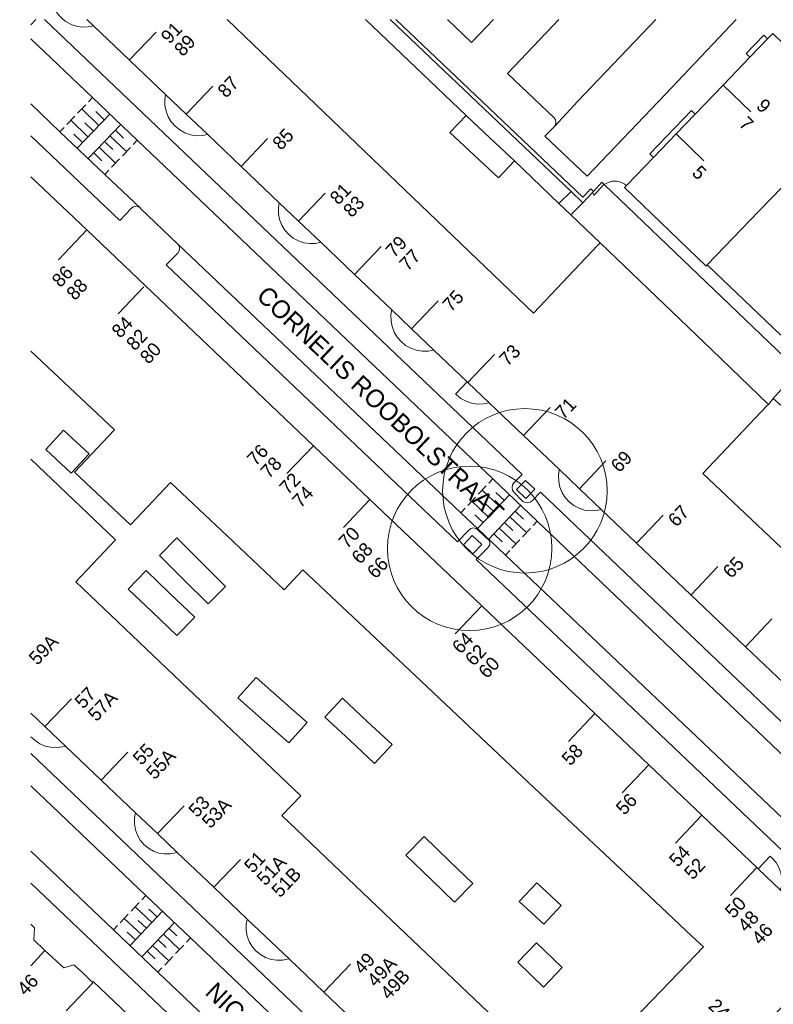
# Model space of a CAD drawing. Header units: metres. Extents: x 134994 to 136506, y 457393 to 459006.
# Tile 76 of 171: x 134999 to 135058, y 458123 to 458200. Entities that reach past the tile are written whole.
import ezdxf
from ezdxf.enums import TextEntityAlignment as Align

# ---------------------------------------------------------------- set-up
doc = ezdxf.new("R2010")
doc.units = ezdxf.units.M
for name, color, linetype, lineweight in [('B-WE-GR-BOOM-S', 250, 'Continuous', 13), ('B-WE-KG_BEBOUWING', 251, 'Continuous', 20), ('B-WE-KG_BEBOUWING TUSSENMUUR', 251, 'Continuous', 5), ('B-WE-KG_HUISNR', 251, 'Continuous', 5), ('B-WE-KG_ONDERGROND_REST', 251, 'Continuous', 5), ('B-WE-KG_STRAATNAAM', 251, 'Continuous', 5)]:
    doc.layers.add(name, color=color, linetype=linetype, lineweight=lineweight)
doc.styles.add('Styledgn000', font='dgn000.shx')

# ---------------------------------------------------------------- blocks, each defined once
blk = doc.blocks.new('SGR-BOOM_02')
blk.add_circle((0, 0), 6.4)

msp = doc.modelspace()

# ---------------------------------------------------------------- linework, layer by layer
at = {"layer": 'B-WE-KG_BEBOUWING', "flags": 128}
for points in [[(135004.877, 458199.513), (135004.465, 458199.427), (135004.01, 458199.414), (135003.56, 458199.481), (135003.129, 458199.625), (135002.73, 458199.842), (135002.523, 458200), (135002.192, 458200.319), (135001.928, 458200.689), (135001.733, 458201.1), (135001.614, 458201.539), (135001.572, 458201.992), (135001.611, 458202.445), (135001.639, 458202.584)], [(135058.551, 458148.363), (135055.596, 458151.179), (135051.361, 458155.215), (135047.126, 458159.25), (135044.381, 458161.867), (135042.683, 458163.485), (135041.125, 458164.97), (135038.34, 458167.624), (135035.671, 458170.167), (135035.217, 458170.08), (135034.755, 458170.073), (135034.297, 458170.146), (135033.86, 458170.296), (135033.454, 458170.519), (135033.093, 458170.808), (135033.05, 458170.85), (135033.959, 458171.798), (135031.36, 458174.276), (135029.615, 458175.939), (135028.081, 458177.401), (135025.192, 458180.153), (135022.56, 458182.662), (135020.82, 458184.32), (135019.327, 458185.742), (135016.354, 458188.576), (135013.761, 458191.046), (135012.086, 458192.643), (135010.487, 458194.167), (135007.704, 458196.819), (135004.877, 458199.513), (135004.366, 458200)], [(135015.278, 458200), (135017.274, 458198.086), (135021.529, 458194.006), (135025.983, 458189.736), (135030.342, 458185.557), (135034.751, 458181.329), (135039.12, 458177.14), (135044.1, 458182.41), (135044.31, 458182.62), (135048.653, 458178.447), (135052.98, 458174.289), (135057.39, 458170.051), (135057.27, 458169.93), (135052.29, 458164.67), (135056.537, 458160.646), (135060.782, 458156.624)], [(135013.761, 458191.046), (135013.329, 458190.964), (135012.87, 458190.958), (135012.416, 458191.031), (135011.982, 458191.182), (135011.581, 458191.405), (135011.225, 458191.695), (135010.924, 458192.042), (135010.688, 458192.436), (135010.524, 458192.865), (135010.436, 458193.315), (135010.428, 458193.775), (135010.487, 458194.167)], [(135048.442, 458189.266), (135048.15, 458189.555), (135051.395, 458192.927), (135051.694, 458192.646)], [(135056.602, 458133.892), (135056.491, 458133.998), (135052.216, 458138.068), (135048.079, 458142.004), (135043.889, 458145.993), (135035.083, 458154.374), (135026.387, 458162.651), (135021.991, 458166.835), (135017.594, 458171.02), (135017.496, 458171.115), (135016.407, 458172.151), (135013.264, 458175.141), (135008.919, 458179.276), (135004.345, 458183.629), (135000, 458187.765)], [(135022.56, 458182.662), (135022.154, 458182.578), (135021.699, 458182.565), (135021.249, 458182.631), (135020.817, 458182.776), (135020.418, 458182.993), (135020.062, 458183.278), (135019.762, 458183.619), (135019.525, 458184.009), (135019.361, 458184.433), (135019.273, 458184.88), (135019.265, 458185.335), (135019.327, 458185.742)], [(135031.36, 458174.276), (135030.909, 458174.192), (135030.45, 458174.187), (135029.996, 458174.262), (135029.563, 458174.415), (135029.163, 458174.64), (135028.808, 458174.931), (135028.508, 458175.279), (135028.274, 458175.674), (135028.111, 458176.104), (135028.025, 458176.555), (135028.019, 458177.014), (135028.081, 458177.401)], [(135046.938, 458122.219), (135051.102, 458126.539), (135052.333, 458127.816), (135051.425, 458128.669), (135047.125, 458132.721), (135042.987, 458136.62), (135038.757, 458140.604), (135029.909, 458148.939), (135021.169, 458157.169), (135019.709, 458155.619), (135015.275, 458159.804), (135010.859, 458163.969), (135007.75, 458160.68), (135003.41, 458164.77), (135006.509, 458168.069), (135002.142, 458172.176), (135000, 458174.19)], [(135035.671, 458170.167), (135033.996, 458171.763), (135033.959, 458171.798)], [(135003.147, 458164.693), (135001.159, 458166.529), (135002.55, 458168.034), (135004.537, 458166.198), (135003.147, 458164.693)], [(135000, 458165.788), (135002.217, 458163.676), (135006.59, 458159.51), (135003.498, 458156.242), (135007.865, 458152.085), (135012.239, 458147.921), (135016.613, 458143.756), (135021, 458139.58), (135019.539, 458138.039), (135028.096, 458129.876), (135036.647, 458121.717)], [(135044.381, 458161.867), (135043.995, 458161.781), (135043.539, 458161.762), (135043.087, 458161.823), (135042.653, 458161.961), (135042.249, 458162.173), (135041.889, 458162.452), (135041.582, 458162.79), (135041.34, 458163.176), (135041.168, 458163.598), (135041.073, 458164.044), (135041.057, 458164.5), (135041.12, 458164.951), (135041.125, 458164.97)], [(135000, 458146.014), (135001.099, 458144.967), (135002.714, 458143.429)], [(135000, 458144.185), (135000.327, 458143.876), (135000.704, 458143.63), (135001.118, 458143.455), (135001.557, 458143.355), (135002.007, 458143.335), (135002.714, 458143.429), (135005.473, 458140.802), (135008.146, 458138.258), (135009.848, 458136.637), (135011.389, 458135.169), (135014.231, 458132.464), (135016.827, 458129.993), (135020.089, 458126.888), (135022.796, 458124.31), (135025.53, 458121.707)], [(135008.146, 458138.258), (135008.066, 458137.838), (135008.061, 458137.388), (135008.136, 458136.944), (135008.288, 458136.521), (135008.513, 458136.131), (135008.803, 458135.787), (135009.149, 458135.499), (135009.541, 458135.277), (135009.965, 458135.128), (135010.409, 458135.057), (135010.859, 458135.065), (135011.389, 458135.169)], [(135042.942, 458106.829), (135048.385, 458112.559), (135050.979, 458115.285), (135052.521, 458116.904), (135054.076, 458118.54), (135056.655, 458121.253), (135062.064, 458126.942), (135062.13, 458126.89), (135063.03, 458127.86), (135062.07, 458128.77), (135062.024, 458128.734), (135058.338, 458132.241), (135056.602, 458133.892), (135057.52, 458134.88), (135057.691, 458134.727), (135057.98, 458134.385), (135058.204, 458133.998), (135058.355, 458133.578), (135058.43, 458133.136), (135058.425, 458132.689), (135058.338, 458132.241)], [(135039.904, 458129.592), (135038.007, 458131.366), (135039.361, 458132.814), (135041.258, 458131.04), (135039.904, 458129.592)], [(135016.827, 458129.993), (135016.751, 458129.564), (135016.752, 458129.111), (135016.832, 458128.665), (135016.989, 458128.241), (135017.219, 458127.85), (135017.513, 458127.506), (135017.863, 458127.219), (135018.259, 458126.998), (135018.687, 458126.849), (135019.134, 458126.779), (135019.587, 458126.787), (135020.089, 458126.888)], [(135009.271, 458120.929), (135004.85, 458125.13), (135004.8, 458125.08), (135004.733, 458125.141), (135004.03, 458125.82), (135003.354, 458126.431), (135002.562, 458126.195), (135001.097, 458127.553), (135000.226, 458128.361), (135000.296, 458129.311), (135000, 458129.603)], [(135039.887, 458124.696), (135037.881, 458126.625), (135039.344, 458128.148), (135041.351, 458126.219), (135039.887, 458124.696)]]:
    msp.add_lwpolyline(points, dxfattribs=at)
for points in [[(135060.316, 458188.885), (135064.079, 458192.794), (135057.779, 458198.858), (135057.724, 458198.911), (135057.321, 458198.493), (135055.949, 458197.066), (135053.866, 458194.902), (135051.694, 458192.646), (135050.201, 458191.094), (135048.442, 458189.266), (135046.341, 458187.084), (135046.194, 458186.931), (135052.549, 458180.816), (135052.628, 458180.898), (135056.651, 458185.077)], [(135034.495, 458189.445), (135032.61, 458191.22), (135033.87, 458192.53), (135035.743, 458190.771), (135037.63, 458189), (135036.38, 458187.67)], [(135058.96, 458171.84), (135059.594, 458171.279), (135060.95, 458170.08), (135059.75, 458168.74), (135057.76, 458170.5)], [(135013.235, 458157.795), (135015.156, 458155.886), (135013.793, 458154.531), (135011.88, 458156.431), (135010.006, 458158.294), (135011.36, 458159.657)], [(135010.818, 458155.34), (135012.763, 458153.478), (135011.368, 458152.052), (135009.439, 458153.899), (135007.586, 458155.673), (135008.965, 458157.113)], [(135018.168, 458145.393), (135016.116, 458147.212), (135017.522, 458148.797), (135019.574, 458146.979), (135021.49, 458145.281), (135020.076, 458143.702)], [(135024.811, 458143.902), (135022.87, 458145.709), (135024.241, 458147.181), (135026.181, 458145.374), (135028.122, 458143.567), (135026.752, 458142.095)], [(135032.587, 458134.493), (135034.384, 458132.747), (135032.964, 458131.296), (135031.172, 458133.037), (135029.188, 458134.966), (135030.602, 458136.422)]]:
    msp.add_lwpolyline(points, close=True, dxfattribs=at)
at = {"layer": 'B-WE-KG_BEBOUWING'}
msp.add_lwpolyline([(135055.949, 458197.066), (135055.655, 458197.351), (135057.027, 458198.778), (135057.321, 458198.493)], dxfattribs=at)
at = {"layer": 'B-WE-KG_BEBOUWING TUSSENMUUR'}
for p, q in [((135007.674, 458196.855), (135009.743, 458199.029)), ((135012.086, 458192.643), (135014.155, 458194.817)), ((135053.866, 458194.902), (135056.028, 458192.822)), ((135016.354, 458188.576), (135018.423, 458190.75)), ((135050.201, 458191.094), (135052.363, 458189.014)), ((135020.82, 458184.32), (135022.889, 458186.494)), ((135004.346, 458183.63), (135002.142, 458181.299)), ((135025.192, 458180.153), (135027.261, 458182.327)), ((135008.784, 458179.19), (135006.808, 458177.101)), ((135029.615, 458175.939), (135031.684, 458178.113)), ((135033.996, 458171.763), (135036.065, 458173.937)), ((135038.34, 458167.624), (135040.409, 458169.798)), ((135021.991, 458166.835), (135019.93, 458164.656)), ((135042.683, 458163.485), (135044.752, 458165.659)), ((135026.387, 458162.651), (135024.326, 458160.472)), ((135047.126, 458159.25), (135049.195, 458161.424)), ((135051.394, 458155.245), (135053.463, 458157.419)), ((135035.083, 458154.374), (135033.022, 458152.195)), ((135055.596, 458151.179), (135057.665, 458153.353)), ((135001.099, 458144.967), (135003.169, 458147.139)), ((135043.889, 458145.993), (135041.828, 458143.814)), ((135005.473, 458140.802), (135007.543, 458142.974)), ((135048.08, 458142.005), (135046.019, 458139.826)), ((135009.848, 458136.637), (135011.918, 458138.809)), ((135052.216, 458138.068), (135050.155, 458135.889)), ((135014.231, 458132.464), (135016.301, 458134.636)), ((135056.491, 458133.998), (135054.43, 458131.819)), ((135001.097, 458127.553), (135000, 458126.356)), ((135022.796, 458124.31), (135024.866, 458126.482)), ((135004.812, 458125.03), (135002.748, 458122.854))]:
    msp.add_line(p, q, dxfattribs=at)
at = {"layer": 'B-WE-KG_ONDERGROND_REST'}
for p, q in [((135000, 458199.587), (135000.398, 458200)), ((135026.046, 458200), (135033.87, 458192.53)), ((135042.041, 458186.621), (135027.96, 458200)), ((135004.485, 458193.593), (135004.802, 458193.924)), ((135003.64, 458192.71), (135004.274, 458193.372)), ((135005.29, 458191.766), (135003.957, 458193.041)), ((135005.712, 458192.207), (135005.046, 458192.845)), ((135002.795, 458191.827), (135003.429, 458192.489)), ((135004.445, 458190.883), (135003.112, 458192.158)), ((135003.6, 458190), (135006.135, 458192.649)), ((135004.867, 458191.324), (135004.201, 458191.962)), ((135002.267, 458191.275), (135002.584, 458191.606)), ((135007.003, 458191.829), (135004.469, 458189.175)), ((135006.581, 458191.387), (135007.222, 458190.775)), ((135004.022, 458190.441), (135003.356, 458191.079)), ((135005.736, 458190.502), (135006.377, 458189.89)), ((135006.159, 458190.944), (135007.44, 458189.72)), ((135008.285, 458190.605), (135007.968, 458190.273)), ((135005.314, 458190.06), (135006.596, 458188.836)), ((135007.757, 458190.052), (135007.124, 458189.389)), ((135004.892, 458189.617), (135005.532, 458189.005)), ((135006.912, 458189.167), (135006.279, 458188.504)), ((135037.63, 458189), (135041.08, 458185.69)), ((135006.068, 458188.283), (135005.751, 458187.951)), ((135041.08, 458185.69), (135042.041, 458186.621)), ((135042.96, 458185.748), (135042.041, 458186.621)), ((135043.689, 458186.532), (135043.78, 458186.63)), ((135042.96, 458185.748), (135043.689, 458186.532)), ((135008.54, 458185.29), (135008.521, 458185.308)), ((135008.54, 458185.29), (135011.41, 458182.54)), ((135041.08, 458185.69), (135042.005, 458184.805)), ((135042.005, 458184.805), (135042.96, 458185.748)), ((135042.005, 458184.805), (135044.31, 458182.62)), ((135057.39, 458170.051), (135057.76, 458170.5)), ((135034.814, 458163.053), (135035.429, 458163.705)), ((135035.634, 458163.922), (135035.942, 458164.248)), ((135033.993, 458162.183), (135034.608, 458162.835)), ((135034.782, 458160.411), (135037.244, 458163.019)), ((135036.423, 458162.15), (135035.121, 458163.379)), ((135036.834, 458162.584), (135036.183, 458163.199)), ((135035.603, 458161.28), (135034.301, 458162.509)), ((135036.013, 458161.715), (135035.362, 458162.329)), ((135038.102, 458162.17), (135035.617, 458159.522)), ((135033.48, 458161.64), (135033.788, 458161.966)), ((135035.192, 458160.846), (135034.541, 458161.46)), ((135037.274, 458161.288), (135038.577, 458160.065)), ((135037.688, 458161.729), (135038.34, 458161.118)), ((135036.86, 458160.846), (135037.511, 458160.235)), ((135039.405, 458160.948), (135039.094, 458160.617)), ((135036.032, 458159.964), (135036.683, 458159.353)), ((135036.446, 458160.405), (135037.748, 458159.183)), ((135038.887, 458160.396), (135038.266, 458159.734)), ((135038.059, 458159.514), (135037.438, 458158.852)), ((135037.264, 458158.666), (135036.92, 458158.3)), ((135008.631, 458131.491), (135008.945, 458131.827)), ((135007.795, 458130.595), (135008.422, 458131.267)), ((135009.41, 458129.715), (135008.108, 458130.931)), ((135009.828, 458130.163), (135009.178, 458130.771)), ((135006.958, 458129.7), (135007.585, 458130.372)), ((135008.573, 458128.82), (135007.272, 458130.036)), ((135007.737, 458127.924), (135010.247, 458130.611)), ((135008.992, 458129.268), (135008.341, 458129.876)), ((135006.435, 458129.14), (135006.749, 458129.476)), ((135011.167, 458129.711), (135008.633, 458127.052)), ((135010.745, 458129.268), (135011.371, 458128.671)), ((135008.155, 458128.372), (135007.504, 458128.98)), ((135009.9, 458128.382), (135010.527, 458127.785)), ((135010.322, 458128.825), (135011.575, 458127.631)), ((135012.42, 458128.517), (135012.103, 458128.185)), ((135009.478, 458127.938), (135010.731, 458126.744)), ((135011.892, 458127.963), (135011.259, 458127.298)), ((135009.055, 458127.495), (135009.682, 458126.898)), ((135011.047, 458127.077), (135010.414, 458126.412)), ((135010.203, 458126.19), (135009.886, 458125.858))]:
    msp.add_line(p, q, dxfattribs=at)
at = {"layer": 'B-WE-KG_ONDERGROND_REST', "flags": 128}
for points in [[(135067.192, 458134.661), (135067.19, 458134.673), (135067.231, 458134.87), (135067.344, 458135.035), (135068.24, 458135.97), (135039.66, 458163.21), (135039.02, 458162.55), (135038.858, 458162.427), (135038.661, 458162.376), (135038.459, 458162.403), (135038.29, 458162.5), (135037.58, 458163.21), (135037.473, 458163.382), (135037.44, 458163.583), (135037.487, 458163.78), (135037.59, 458163.93), (135038.23, 458164.59), (135001.056, 458200)], [(135028.393, 458200), (135042.948, 458186.177), (135043.561, 458186.834), (135043.78, 458186.63)], [(135032.424, 458200), (135034.3, 458198.22), (135036.011, 458200)], [(135041.095, 458200), (135037.08, 458195.81), (135040.71, 458192.36), (135040.821, 458192.196), (135040.86, 458192.001), (135040.819, 458191.807), (135040.743, 458191.685)], [(135054.883, 458200), (135049.37, 458194.19), (135043.29, 458187.81), (135040, 458190.93), (135040.72, 458191.66), (135040.743, 458191.685)], [(135048.629, 458200), (135042.55, 458193.64), (135040.743, 458191.685)], [(135000, 458198.5), (135004.802, 458193.924)], [(135004.802, 458193.924), (135008.285, 458190.605)], [(135002.267, 458191.275), (135000, 458193.438)], [(135005.751, 458187.951), (135002.267, 458191.275)], [(135000, 458190.945), (135006.93, 458184.36), (135007.8, 458185.3), (135007.966, 458185.413), (135008.163, 458185.454), (135008.36, 458185.415), (135008.521, 458185.308)], [(135008.285, 458190.605), (135035.942, 458164.248)], [(135008.521, 458185.308), (135005.751, 458187.951)], [(135043.78, 458186.63), (135044.44, 458187.35), (135044.622, 458187.175)], [(135044.622, 458187.175), (135044.92, 458187.331), (135045.245, 458187.412), (135045.581, 458187.414), (135045.908, 458187.337), (135046.208, 458187.185), (135046.341, 458187.084)], [(135043.689, 458186.532), (135043.84, 458186.32), (135044.56, 458187.13), (135044.622, 458187.175)], [(135044.622, 458187.175), (135059.26, 458173.12), (135058.45, 458172.29), (135058.96, 458171.84)], [(135008.54, 458185.29), (135008.527, 458185.304), (135008.521, 458185.308)], [(135064.523, 458131.819), (135064.507, 458131.822), (135064.317, 458131.777), (135064.16, 458131.66), (135063.28, 458130.72), (135034.66, 458157.97), (135035.55, 458158.89), (135035.614, 458158.948), (135035.703, 458159.105), (135035.716, 458159.286), (135035.651, 458159.455), (135034.81, 458160.26), (135034.781, 458160.292), (135034.62, 458160.399), (135034.431, 458160.433), (135034.243, 458160.387), (135034.09, 458160.27), (135033.2, 458159.34), (135010.54, 458180.9), (135011.446, 458181.826), (135011.55, 458181.995), (135011.58, 458182.191), (135011.531, 458182.383), (135011.41, 458182.54)], [(135011.41, 458182.54), (135033.458, 458161.617)], [(135058.364, 458175.427), (135053.8, 458179.8), (135052.628, 458180.898)], [(135035.942, 458164.248), (135039.405, 458160.948)], [(135037.792, 458163.416), (135038.512, 458162.722), (135039.206, 458163.442), (135038.486, 458164.136), (135037.792, 458163.416)], [(135033.458, 458161.617), (135035.269, 458159.898), (135036.935, 458158.316)], [(135039.405, 458160.948), (135067.075, 458134.579)], [(135033.668, 458159.108), (135034.397, 458158.424), (135035.081, 458159.153), (135034.352, 458159.837), (135033.668, 458159.108)], [(135036.935, 458158.316), (135064.629, 458132.012)], [(135000, 458142.877), (135038.39, 458106.28), (135037.46, 458105.34), (135037.358, 458105.169), (135037.33, 458104.972), (135037.382, 458104.78), (135037.497, 458104.632)], [(135000, 458140.347), (135008.945, 458131.827)], [(135000, 458135.262), (135006.435, 458129.14)], [(135000, 458132.786), (135033.43, 458100.98), (135034.3, 458101.93), (135034.463, 458102.046), (135034.659, 458102.09), (135034.856, 458102.055), (135035.02, 458101.95)], [(135008.945, 458131.827), (135012.42, 458128.517)], [(135006.435, 458129.14), (135009.886, 458125.858)], [(135012.42, 458128.517), (135037.268, 458104.85)], [(135009.886, 458125.858), (135034.758, 458102.199)]]:
    msp.add_lwpolyline(points, dxfattribs=at)

# ---------------------------------------------------------------- block references
at = {"layer": 'B-WE-GR-BOOM-S'}
for p in [(135038.442, 458163.32), (135034.142, 458158.84)]:
    msp.add_blockref('SGR-BOOM_02', p, dxfattribs=at)

# ---------------------------------------------------------------- texts
at = {"layer": 'B-WE-KG_HUISNR', "linetype": 'Continuous', "style": 'Styledgn000'}
for s, rotation, p in [('91', 46.4237, (135010.399, 458198.41)), ('89', 46.4237, (135011.436, 458197.426)), ('87', 46.4237, (135014.811, 458194.198)), ('9', 316.0984, (135056.742, 458193.563)), ('7', 316.0901, (135055.404, 458192.174)), ('85', 46.4158, (135019.079, 458190.131)), ('5', 316.0901, (135051.737, 458188.366)), ('81', 46.4158, (135023.545, 458185.875)), ('83', 46.4237, (135024.582, 458184.891)), ('79', 46.4237, (135027.887, 458181.767)), ('77', 46.4158, (135028.954, 458180.723)), ('75', 46.4237, (135032.31, 458177.553)), ('73', 46.4237, (135036.721, 458173.317)), ('71', 46.4237, (135041.065, 458169.179)), ('69', 46.4237, (135045.409, 458165.04)), ('67', 46.4237, (135049.852, 458160.806)), ('65', 46.4237, (135054.12, 458156.8)), ('59A', 46.3829, (135000.123, 458150.05)), ('57', 46.3749, (135003.687, 458146.653)), ('57A', 46.3829, (135004.722, 458145.667)), ('55', 46.3829, (135008.216, 458142.263)), ('55A', 46.3748, (135009.253, 458141.146)), ('53', 46.3829, (135012.547, 458138.193)), ('53A', 46.3748, (135013.585, 458137.338)), ('51', 46.3829, (135016.878, 458133.865)), ('51A', 46.3748, (135017.851, 458132.88)), ('51B', 46.3829, (135019.012, 458131.956)), ('49', 46.3829, (135025.403, 458125.977)), ('49A', 46.3749, (135026.439, 458124.991)), ('49B', 46.3829, (135027.473, 458124.005))]:
    msp.add_text(s, height=1.054, rotation=rotation, dxfattribs=at).set_placement(p, align=Align.MIDDLE_LEFT)
for s, rotation, p in [('86', 46.611, (135002.995, 458180.59)), ('88', 46.611, (135004.124, 458179.58)), ('84', 46.611, (135007.647, 458176.641)), ('82', 46.611, (135008.78, 458175.661)), ('80', 46.611, (135009.85, 458174.617)), ('76', 46.6026, (135018.185, 458166.692)), ('78', 46.6026, (135019.229, 458165.716)), ('72', 46.6026, (135020.696, 458164.459)), ('74', 46.6026, (135021.695, 458163.432)), ('70', 46.6026, (135025.303, 458160.259)), ('68', 46.6026, (135026.314, 458159.047)), ('66', 46.5947, (135027.518, 458157.915)), ('64', 46.6026, (135034.134, 458152.063)), ('62', 46.5947, (135035.149, 458151.113)), ('60', 46.6026, (135036.183, 458150.147)), ('58', 46.6026, (135042.666, 458143.358)), ('56', 46.6026, (135046.876, 458139.519)), ('54', 46.6026, (135051.021, 458135.469)), ('52', 46.6026, (135052.187, 458134.482)), ('50', 46.6026, (135055.364, 458131.475)), ('48', 46.6026, (135056.356, 458130.396)), ('46', 46.6026, (135057.442, 458129.412)), ('46', 46.3912, (135000.294, 458125.458)), ('24', 316.44, (135054.139, 458122.431))]:
    msp.add_text(s, height=1.054, rotation=rotation, dxfattribs=at).set_placement(p, align=Align.MIDDLE_RIGHT)
at = {"layer": 'B-WE-KG_STRAATNAAM', "style": 'Styledgn000'}
for s, height, rotation, p in [('CORNELIS ROOBOLSTRAAT', 1.39997, 316.53452, (135017.471, 458178.377)), ('NICOLAAS RUYCHAVERSTRAAT', 1.4, 316.41643, (135013.482, 458124.181))]:
    msp.add_text(s, height=height, rotation=rotation, dxfattribs=at).set_placement(p)

doc.saveas('drawing.dxf')
